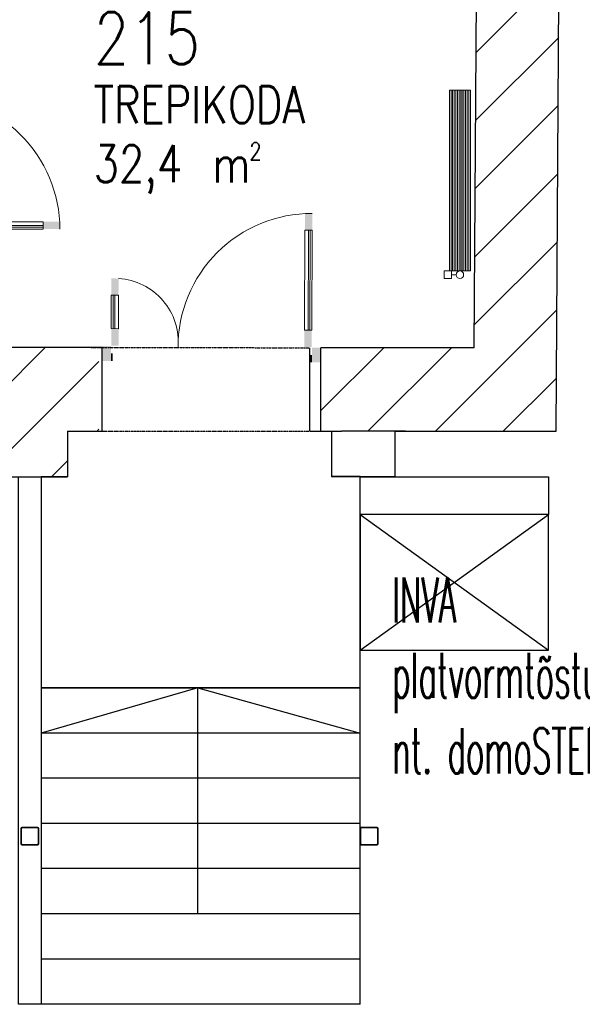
# Model space of a CAD drawing. Header units: millimetres. Extents: x 256092 to 341172, y 103077 to 145077.
# Tile 125 of 139: x 331024 to 334755, y 126223 to 132755. Entities that reach past the tile are written whole.
import ezdxf

# ---------------------------------------------------------------- set-up
doc = ezdxf.new("R2010")
doc.units = ezdxf.units.MM
doc.linetypes.add('PHANTOM2', pattern=[1.25, 0.625, -0.125, 0.125, -0.125, 0.125, -0.125])
for name, color, linetype, lineweight in [('0_Avatäited_Klaasitud-uks', 124, 'Continuous', 13), ('2019_TEKST', 250, 'Continuous', 25), ('AVATÄIDE', 95, 'Continuous', 13), ('K Teras', 12, 'Continuous', 30), ('Kergplokk_', 84, 'Continuous', 25), ('SEINA VIIRUTUS', 8, 'Continuous', 18)]:
    doc.layers.add(name, color=color, linetype=linetype, lineweight=lineweight)
for name, color, linetype in [('A8HNELIOT', 6, 'Continuous'), ('A8HNUMEROT', 6, 'Continuous'), ('A8HTXT', 3, 'Continuous'), ('PIPE-H1-COMPONENT-', 7, 'Continuous'), ('SEINAD', 7, 'Continuous'), ('SISU', 30, 'Continuous')]:
    doc.layers.add(name, color=color, linetype=linetype)
doc.styles.add('ROMANS', font='romans.shx', dxfattribs={"width": 0.5})
doc.styles.add('S', font='simplex', dxfattribs={"width": 0.8})
pattern_1 = [(45, (-1047627.23, 105532.54), (-224.5064, 224.5064), [])]

# ---------------------------------------------------------------- blocks, each defined once
blk = doc.blocks.new('A$C77986AB0')
at = {"layer": '0_Avatäited_Klaasitud-uks'}
for p, q in [((520.3, 1310.2), (730.8, 1309.1)), ((520.3, 1299.3), (730.8, 1298.2)), ((106.2, 80), (736.3, 81.1)), ((106.2, 69.1), (736.3, 70.2))]:
    blk.add_line(p, q, dxfattribs=at)
for points in [[(730.8, 1320.9), (730.7, 1275.5), (520.3, 1276.6), (520.4, 1322)], [(736.3, 58.4), (736.2, 103.8), (106.2, 102.7), (106.3, 57.3)]]:
    blk.add_lwpolyline(points, close=True, dxfattribs=at)
for centre, radius, start, end in [((813.9, 1298.4), 399.8, 183.24535, 275.02543), ((842.6, 57.4), 842.6, 89.56813, 180.03018)]:
    blk.add_arc(centre, radius, start, end, dxfattribs=at)
for points in [[(840.7, 1379.3), (840.6, 1322.7), (934.1, 1379.3), (934.1, 1322.7)], [(520.3, 1322), (414.1, 1322.3), (520.3, 1276.6), (414.7, 1275.7)], [(837.1, 1320.7), (730.8, 1320.9), (837.1, 1275.3), (731.4, 1274.3)], [(887.3, 1322.7), (887.3, 1312.6), (934.1, 1322.7), (934, 1312.5)], [(106.2, 57.4), (0, 57), (106.2, 102.7), (0.6, 103.6)], [(842.6, 58.6), (736.3, 58.4), (842.6, 104), (737, 105)], [(892.9, 56.6), (892.9, 66.7), (939.6, 56.6), (939.6, 66.8)], [(846.2, 0), (846.2, 56.6), (939.6, 0), (939.6, 56.6)]]:
    blk.add_solid(points, dxfattribs=at)
blk = doc.blocks.new('A$C64216CF6')
at = {"layer": 'AVATÄIDE'}
for p, q in [((1364.5, 111.7), (1364.6, 774)), ((1376, 111.7), (1376.1, 774))]:
    blk.add_line(p, q, dxfattribs=at)
blk.add_lwpolyline([(1388.5, 774), (1340.8, 774), (1340.6, 111.7), (1388.3, 111.7)], close=True, dxfattribs=at)
for centre, radius, start, end in [((85.5, 858.2), 420.2, 273.46997, 5.25005), ((1389.8, 885.6), 885.6, 179.45537, 269.91742)]:
    blk.add_arc(centre, radius, start, end, dxfattribs=at)
for points in [[(0.3, 886), (59.8, 886.2), (0, 984.2), (59.5, 984.4)], [(59.6, 935.3), (70.3, 935.3), (59.5, 984.4), (70.1, 984.4)], [(1390.7, 938.5), (1380.1, 938.5), (1390.8, 987.6), (1380.1, 987.6)], [(1450.1, 889.3), (1390.7, 889.4), (1450.3, 987.5), (1390.8, 987.6)], [(62, 882.5), (62, 437.9), (109.7, 882.7), (111, 438.7)], [(1388.5, 885.7), (1388.5, 774), (1340.8, 885.8), (1339.5, 774.7)], [(1388.3, 111.6), (1388.5, 0), (1340.6, 111.7), (1339.5, 0.7)]]:
    blk.add_solid(points, dxfattribs=at)
blk = doc.blocks.new('a8tila')
at = {"layer": 'A8HNELIOT', "color": 1, "style": 'S', "width": 0.8}
for s, height, p in [('2', 120, (1053.5, -651.6)), ('m', 250, (803.5, -801.6))]:
    blk.add_text(s, height=height, dxfattribs=at).set_placement(p)
at = {"layer": 'A8HNELIOT', "style": 'S', "width": 0.8}
blk.add_attdef('TILNEL', (0, -800), '', height=250, dxfattribs=at)
at = {"layer": 'A8HNUMEROT', "style": 'S', "width": 0.8}
blk.add_attdef('TILNUM', (0, 0), '', height=350, dxfattribs=at)
at = {"layer": 'A8HTXT', "style": 'S', "width": 0.8}
blk.add_attdef('TILTXT', (0, -400), '', height=250, dxfattribs=at)
blk = doc.blocks.new('*U130')
at = {"layer": 'PIPE-H1-COMPONENT-', "color": 1, "linetype": 'Continuous', "lineweight": 9}
for p, q in [((1768687.1, -9995.8, 750), (1768687.1, -8795.8, 750)), ((1768687.1, -8795.8, 750), (1768826.1, -8795.8, 750)), ((1768697.8, -8795.8, 750), (1768697.8, -9995.8, 750)), ((1768708.5, -8795.8, 750), (1768708.5, -9995.8, 750)), ((1768719.2, -8795.8, 750), (1768719.2, -9995.8, 750)), ((1768729.9, -8795.8, 750), (1768729.9, -9995.8, 750)), ((1768740.6, -8795.8, 750), (1768740.6, -9995.8, 750)), ((1768751.3, -8795.8, 750), (1768751.3, -9995.8, 750)), ((1768762, -8795.8, 750), (1768762, -9995.8, 750)), ((1768772.7, -8795.8, 750), (1768772.7, -9995.8, 750)), ((1768783.4, -8795.8, 750), (1768783.4, -9995.8, 750)), ((1768794.1, -8795.8, 750), (1768794.1, -9995.8, 750)), ((1768804.8, -8795.8, 750), (1768804.8, -9995.8, 750)), ((1768815.5, -8795.8, 750), (1768815.5, -9995.8, 750)), ((1768826.1, -8795.8, 750), (1768826.1, -9995.8, 750)), ((1768701.6, -9995.8, 717.5), (1768651.6, -9995.8, 717.5)), ((1768701.6, -10045.8, 717.5), (1768651.6, -10045.8, 717.5)), ((1768826.1, -9995.8, 750), (1768687.1, -9995.8, 750)), ((1768731.6, -10020.8, 717.5), (1768701.6, -10020.8, 717.5))]:
    blk.add_line(p, q, dxfattribs=at)
at = {"layer": 'PIPE-H1-COMPONENT-', "color": 7, "linetype": 'Continuous', "lineweight": 9}
blk.add_circle((1768756.6, -10020.8, 717.5), 25, dxfattribs=at)
at = {"layer": 'PIPE-H1-COMPONENT-', "color": 1, "linetype": 'Continuous', "lineweight": 9, "extrusion": (-1, 0, 0)}
for centre in [(1768651.6, -10020.8, 717.5), (1768701.6, -10020.8, 717.5)]:
    blk.add_ellipse(centre, major_axis=(0, -25), ratio=1, start_param=0, end_param=3.141593, dxfattribs=at)

msp = doc.modelspace()

# ---------------------------------------------------------------- hatches: boundary and pattern name
at = {"layer": 'SEINA VIIRUTUS'}
h = msp.add_hatch(dxfattribs=at)
h.set_pattern_fill('ANSI31', color=256, scale=100)
h.set_pattern_definition(pattern_1)
h.paths.add_polyline_path([(333021.3, 130025.2), (334581.4, 130025.2), (334603.7, 133463.1), (336824.5, 133463.1), (336827, 131816), (337399, 131816.9), (337395.5, 134138.1), (334588.1, 134138.1), (334629, 140422.5), (333876.2, 140422.6), (333876.2, 140593.2), (333316.8, 140593.2), (333316.8, 140422.7), (332844.1, 140422.7), (332844.1, 139698.8), (334096.8, 139700.4), (334037.5, 130579), (333021.4, 130579.3)])
h = msp.add_hatch(dxfattribs=at)
h.set_pattern_fill('ANSI31', color=256, scale=100)
h.set_pattern_definition(pattern_1)
edge = h.paths.add_edge_path()
edge.add_line((330921, 130038), (330921.6, 129722.9))
edge.add_line((330921.6, 129722.9), (331283.7, 129723.2))
edge.add_line((331341.3, 129817.9), (331340.6, 130025))
edge.add_line((331410.4, 130025.2), (331549.5, 130025.2))
edge.add_line((331549.5, 130025.2), (331549.6, 130579.6))
edge.add_line((331549.6, 130579.6), (330399.2, 130579.9))
edge.add_line((330399.2, 130579.9), (330401, 131304.8))
edge.add_line((330401, 131304.8), (329978.2, 131305.9))
edge.add_line((329978.2, 131305.9), (329976.4, 130576.1))
edge.add_line((329976.4, 130576.1), (324563, 130576.1))
edge.add_line((324563, 130576.1), (324563, 130029.1))
edge.add_line((324563, 130029.1), (327010.5, 130029.1))
edge.add_line((327010.5, 130029.1), (327011.2, 129360))
edge.add_line((327011.2, 129360), (327622.9, 129360.7))
edge.add_line((327622.9, 129360.7), (327622.2, 130038))
edge.add_line((327622.2, 130038), (330921, 130038))

# ---------------------------------------------------------------- linework, layer by layer
at = {"layer": 'K Teras', "lineweight": 13}
for points in [[(331141.4, 127278.4, 0.414214), (331151.4, 127288.4), (331151.4, 127388.4, 0.414214), (331141.4, 127398.4), (331041.4, 127398.4, 0.414214), (331031.4, 127388.4), (331031.4, 127288.4, 0.414214), (331041.4, 127278.4)], [(331141.4, 127283.4, 0.414214), (331146.4, 127288.4), (331146.4, 127388.4, 0.414214), (331141.4, 127393.4), (331041.4, 127393.4, 0.414214), (331036.4, 127388.4), (331036.4, 127288.4, 0.414214), (331041.4, 127283.4)], [(333391, 127278.4, 0.414214), (333401, 127288.4), (333401, 127388.4, 0.414214), (333391, 127398.4), (333291, 127398.4, 0.414214), (333281, 127388.4), (333281, 127288.4, 0.414214), (333291, 127278.4)], [(333391, 127283.4, 0.414214), (333396, 127288.4), (333396, 127388.4, 0.414214), (333391, 127393.4), (333291, 127393.4, 0.414214), (333286, 127388.4), (333286, 127288.4, 0.414214), (333291, 127283.4)]]:
    msp.add_lwpolyline(points, format="xyb", close=True, dxfattribs=at)
at = {"layer": 'Kergplokk_'}
for p, q in [((331166.5, 128322.6), (331166.5, 126222.6)), ((332206.2, 128322.6), (331166.5, 128022.6)), ((333281, 128322.6), (331166.5, 128322.6)), ((332206.2, 126822.6), (332206.2, 128322.6)), ((332206.2, 128322.6), (333281, 128022.6)), ((333281, 126222.6), (333281, 128322.6)), ((333281, 128022.6), (331166.5, 128022.6)), ((333281, 127722.6), (331166.5, 127722.6)), ((333281, 127422.6), (331166.5, 127422.6)), ((333281, 127422.6), (331166.5, 127422.6)), ((333281, 127122.6), (331166.4, 127122.6)), ((333281, 126822.6), (331166.4, 126822.6)), ((333281, 126522.6), (331166.4, 126522.6)), ((333281, 126222.6), (331151.4, 126222.6))]:
    msp.add_line(p, q, dxfattribs=at)
for points in [[(331166.6, 129723.1), (331166.4, 126222.6), (331016.4, 126222.6), (331016.6, 129723)], [(331341.4, 129723.2), (331166.5, 129723.1), (331166.5, 128322.6), (333281, 128322.6), (333281.5, 129725.4), (333090.9, 129725.4)]]:
    msp.add_lwpolyline(points, dxfattribs=at)
at = {"layer": 'SEINAD'}
for p, q in [((334037.5, 130579), (334096.8, 139700.4)), ((334581.4, 130025.2), (334603.7, 133463.1)), ((334581.4, 130025.2), (334603.7, 133463.1)), ((331571.6, 130579.6), (330399.2, 130579.9)), ((331571.5, 130025.2), (331571.6, 130579.6)), ((332947.8, 130025.2), (332947.9, 130579.3)), ((333021.3, 130025.2), (333021.4, 130579.3)), ((334037.5, 130579), (333021.4, 130579.3)), ((331340.7, 130025.1), (331498, 130025.2)), ((331340.7, 130025.1), (331341.4, 129723.2)), ((331410.4, 130025.2), (331571.5, 130025.2)), ((332947.8, 130025.2), (333091.9, 130024.7)), ((333021.3, 130025.2), (333157, 130025.2)), ((333091.9, 130024.7), (333090.9, 129722.8)), ((333582.1, 130025.2), (333157, 130025.2)), ((333511.4, 130025.2), (334581.4, 130025.2)), ((333511.4, 130025.2), (333511.4, 129722.2)), ((333582.1, 130025.2), (334581.4, 130025.2)), ((330921.6, 129722.9), (331341.4, 129723.2)), ((333511.4, 129722.2), (333090.9, 129722.8))]:
    msp.add_line(p, q, dxfattribs=at)
at = {"layer": 'SEINAD', "linetype": 'PHANTOM2', "ltscale": 10}
for p, q in [((331498.1, 130579.6), (332947.9, 130579.3)), ((331498, 130025.2), (332947.8, 130024.8))]:
    msp.add_line(p, q, dxfattribs=at)
at = {"layer": 'SISU'}
for p, q in [((333281.5, 128572.5), (334531.5, 129472.6)), ((333281.5, 129472.5), (334531.5, 128572.6))]:
    msp.add_line(p, q, dxfattribs=at)
for points in [[(333281.5, 129472.5), (333281.5, 129722.5), (334531.5, 129722.6), (334531.5, 129472.6)], [(334531.5, 128572.6), (334531.5, 129472.6), (333281.5, 129472.5), (333281.5, 128572.5)]]:
    msp.add_lwpolyline(points, close=True, dxfattribs=at)

# ---------------------------------------------------------------- block references
at = {"layer": '0_Avatäited_Klaasitud-uks', "xscale": -1.052547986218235, "yscale": 1.052547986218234, "zscale": 1.052547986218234, "rotation": 89.80411199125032}
msp.add_blockref('A$C77986AB0', (333024.4, 131469.9), dxfattribs=at)
at = {"layer": 'A8HTXT'}
ref = msp.add_blockref('a8tila', (331514.7, 132461.3), dxfattribs=dict(at, xscale=0.9800000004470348, yscale=0.9800000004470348, zscale=0.9800000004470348))
ref.add_attrib('TILNUM', '215', (331514.7, 132461.3), dxfattribs={"layer": 'A8HNUMEROT', "color": 1, "height": 343, "style": 'S', "width": 0.8})
ref.add_attrib('TILTXT', 'TREPIKODA', (331514.7, 132069.3), dxfattribs={"color": 1, "height": 245, "style": 'S', "width": 0.8})
ref.add_attrib('TILNEL', '32,4', (331514.7, 131677.3), dxfattribs={"layer": 'A8HNELIOT', "color": 1, "height": 245, "style": 'S', "width": 0.8})
at = {"layer": 'AVATÄIDE', "xscale": -1, "rotation": 90}
msp.add_blockref('A$C64216CF6', (331290.3, 132754.9), dxfattribs=at)
at = {"layer": 'PIPE-H1-COMPONENT-'}
msp.add_blockref('*U130', (-1434813.6, 141084.5), dxfattribs=at)

# ---------------------------------------------------------------- texts
at = {"layer": '2019_TEKST', "ltscale": 30, "insert": (333494.9, 129055.2), "char_height": 300, "attachment_point": 1, "style": 'ROMANS'}
msp.add_mtext_dynamic_manual_height_columns('INVA\\Pplatvormtõstuk\\Pnt. domoSTEP160A', width=4623.481, gutter_width=12.5, heights=[0], dxfattribs=at)

doc.saveas('drawing.dxf')
